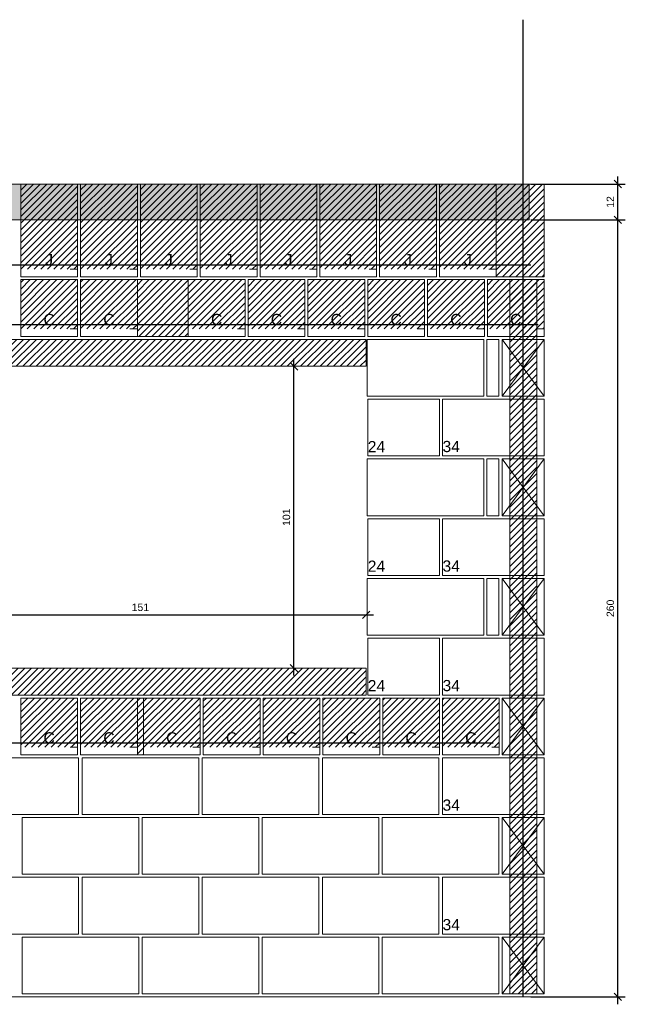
# Model space of a CAD drawing. Header units: millimetres. Extents: x 337 to 624, y -381 to -65.
# Tile 9 of 139: x 371.51 to 379.61, y -344.95 to -331.77. Entities that reach past the tile are written whole.
import ezdxf

# ---------------------------------------------------------------- set-up
doc = ezdxf.new("R2010")
doc.units = ezdxf.units.MM
doc.header["$MEASUREMENT"] = 0
doc.linetypes.add('DOT', pattern=[6.35, 0, -6.35])
doc.layers.get('0').update_dxf_attribs({"lineweight": 5})
for name, color, linetype, lineweight in [('Armadura', 7, 'Continuous', 30), ('Cotas', 7, 'Continuous', 5), ('PA-Ajustes', 8, 'Continuous', 5), ('PA-Graute', 8, 'Continuous', 0), ('PA-Lajes', 7, 'Continuous', 13), ('PA-Piso', 7, 'Continuous', 20), ('PE-Contrafiamento compensador', 1, 'Continuous', 5), ('PE-Contrafiamento L', 1, 'Continuous', 13), ('PE-Inteiro', 7, 'Continuous', 5), ('PE-Meio canaleta', 5, 'Continuous', 5), ('PE-Meio canaleta J alto', 5, 'Continuous', 5), ('PE-Pastilha', 3, 'Continuous', 5)]:
    doc.layers.add(name, color=color, linetype=linetype, lineweight=lineweight)
doc.styles.add('Arial', font='arial.ttf')
doc.dimstyles.new('UM_25.000000', dxfattribs={"dimtxt": 0.18, "dimasz": 0.1, "dimexe": 0.1, "dimexo": 0.2, "dimgap": 0, "dimtad": 1, "dimtih": 1, "dimtoh": 1, "dimdec": 1, "dimlfac": 25, "dimzin": 0, "dimdsep": 46, "dimtxsty": 'Standard', "dimcen": 0.09, "dimdle": 0.1, "dimadec": 1, "dimazin": 2, "dimtfac": 1, "dimtdec": 4, "dimtofl": 0, "dimtmove": 0, "dimatfit": 3, "dimfxl": 1, "dimtolj": 1, "dimarcsym": 0})
pattern_1 = [(45, (353.053196, -441.438724), (-0.044194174, 0.044194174), [])]

# ---------------------------------------------------------------- blocks, each defined once
blk = doc.blocks.new('_Oblique')
at = {"color": 0, "linetype": 'ByBlock', "lineweight": -2}
blk.add_line((-0.5, -0.5), (0.5, 0.5), dxfattribs=at)
blk = doc.blocks.new('*D350')
at = {"layer": 'Cotas', "color": 0, "lineweight": -2, "transparency": 16777216}
blk.add_line((375.18, -340.545), (375.18, -336.305), dxfattribs=at)
at = {"layer": 'Defpoints', "color": 0, "transparency": 16777216}
for p in [(375.14, -336.405), (375.18, -336.405), (375.14, -340.445)]:
    blk.add_point(p, dxfattribs=at)
at = {"layer": 'Cotas', "color": 0, "lineweight": -2, "transparency": 16777216, "xscale": 0.1, "yscale": 0.1, "zscale": 0.1}
for p, rotation in [((375.18, -336.405), 90), ((375.18, -340.445), 270)]:
    blk.add_blockref('_Oblique', p, dxfattribs=dict(at, rotation=rotation))
at = {"layer": 'Cotas', "transparency": 16777216, "insert": (375.08, -338.425), "char_height": 0.1, "attachment_point": 5, "rotation": 90, "style": 'Arial'}
blk.add_mtext('\\A1;101', dxfattribs=at)
blk = doc.blocks.new('*D351')
at = {"layer": 'Cotas', "color": 0, "lineweight": -2, "transparency": 16777216}
blk.add_line((370.006, -339.732), (376.246, -339.732), dxfattribs=at)
at = {"layer": 'Defpoints', "color": 0, "transparency": 16777216}
for p in [(370.106, -339.772), (376.146, -339.732), (376.146, -339.772)]:
    blk.add_point(p, dxfattribs=at)
at = {"layer": 'Cotas', "color": 0, "lineweight": -2, "transparency": 16777216, "xscale": 0.1, "yscale": 0.1, "zscale": 0.1, "rotation": 180}
blk.add_blockref('_Oblique', (370.106, -339.732), dxfattribs=at)
at = {"layer": 'Cotas', "color": 0, "lineweight": -2, "transparency": 16777216, "xscale": 0.1, "yscale": 0.1, "zscale": 0.1}
blk.add_blockref('_Oblique', (376.146, -339.732), dxfattribs=at)
at = {"layer": 'Cotas', "transparency": 16777216, "insert": (373.126, -339.632), "char_height": 0.1, "attachment_point": 5, "style": 'Arial'}
blk.add_mtext('\\A1;151', dxfattribs=at)
blk = doc.blocks.new('*D344')
at = {"layer": 'Cotas', "color": 0, "lineweight": -2, "transparency": 16777216}
for p, q in [((378.347, -333.965), (379.612, -333.965)), ((379.512, -334.545), (379.512, -333.865)), ((378.347, -334.445), (379.612, -334.445))]:
    blk.add_line(p, q, dxfattribs=at)
at = {"layer": 'Defpoints', "color": 0, "transparency": 16777216}
for p in [(378.247, -333.965), (379.512, -333.965), (378.247, -334.445)]:
    blk.add_point(p, dxfattribs=at)
at = {"layer": 'Cotas', "color": 0, "lineweight": -2, "transparency": 16777216, "xscale": 0.1, "yscale": 0.1, "zscale": 0.1}
for p, rotation in [((379.512, -333.965), 90), ((379.512, -334.445), 270)]:
    blk.add_blockref('_Oblique', p, dxfattribs=dict(at, rotation=rotation))
at = {"layer": 'Cotas', "transparency": 16777216, "insert": (379.412, -334.205), "char_height": 0.1, "attachment_point": 5, "rotation": 90, "style": 'Arial'}
blk.add_mtext('\\A1;12', dxfattribs=at)
blk = doc.blocks.new('*D345')
at = {"layer": 'Cotas', "color": 0, "lineweight": -2, "transparency": 16777216}
for p, q in [((379.512, -344.945), (379.512, -334.345)), ((378.347, -334.445), (379.612, -334.445)), ((378.347, -344.845), (379.612, -344.845))]:
    blk.add_line(p, q, dxfattribs=at)
at = {"layer": 'Defpoints', "color": 0, "transparency": 16777216}
for p in [(378.247, -334.445), (379.512, -334.445), (378.247, -344.845)]:
    blk.add_point(p, dxfattribs=at)
at = {"layer": 'Cotas', "color": 0, "lineweight": -2, "transparency": 16777216, "xscale": 0.1, "yscale": 0.1, "zscale": 0.1}
for p, rotation in [((379.512, -334.445), 90), ((379.512, -344.845), 270)]:
    blk.add_blockref('_Oblique', p, dxfattribs=dict(at, rotation=rotation))
at = {"layer": 'Cotas', "transparency": 16777216, "insert": (379.412, -339.645), "char_height": 0.1, "attachment_point": 5, "rotation": 90, "style": 'Arial'}
blk.add_mtext('\\A1;260', dxfattribs=at)

msp = doc.modelspace()

# ---------------------------------------------------------------- hatches: boundary and pattern name
at = {"layer": 'PA-Ajustes', "linetype": 'Continuous'}
h = msp.add_hatch(dxfattribs=at)
h.set_pattern_fill('ANSI31', color=8, scale=0.5, style=0)
h.set_pattern_definition(pattern_1)
h.paths.add_polyline_path([(377.8862, -333.9653), (377.8862, -335.2053), (378.5266, -335.2053), (378.5266, -333.9653)])
h = msp.add_hatch(dxfattribs=at)
h.set_pattern_fill('ANSI31', color=8, scale=0.5, style=0)
h.set_pattern_definition(pattern_1)
h.paths.add_polyline_path([(373.0862, -335.2453), (373.0862, -336.0053), (373.7666, -336.0053), (373.7666, -335.2453)])
h = msp.add_hatch(dxfattribs=at)
h.set_pattern_fill('ANSI31', color=8, scale=0.5, style=0)
h.set_pattern_definition(pattern_1)
h.paths.add_polyline_path([(376.1463, -336.4053), (370.1063, -336.4053), (370.1063, -336.0453), (376.1463, -336.0453)])
h = msp.add_hatch(dxfattribs=at)
h.set_pattern_fill('ANSI31', color=8, scale=0.5, style=0)
h.set_pattern_definition(pattern_1)
h.paths.add_polyline_path([(370.1063, -340.4453), (376.1463, -340.4453), (376.1463, -340.8053), (370.1063, -340.8053)])
h = msp.add_hatch(dxfattribs=at)
h.set_pattern_fill('ANSI31', color=8, scale=0.5, style=0)
h.set_pattern_definition(pattern_1)
h.paths.add_polyline_path([(373.0862, -340.8453), (373.0862, -341.6053), (373.1666, -341.6053), (373.1666, -340.8453)])
at = {"layer": 'PA-Graute', "linetype": 'Continuous'}
h = msp.add_hatch(dxfattribs=at)
h.set_pattern_fill('ANSI31', color=8, scale=0.5, style=0)
h.set_pattern_definition(pattern_1)
h.paths.add_polyline_path([(371.5262, -333.9653), (372.2862, -333.9653), (372.2862, -335.1053), (371.5262, -335.1053)])
h = msp.add_hatch(dxfattribs=at)
h.set_pattern_fill('ANSI31', color=8, scale=0.5, style=0)
h.set_pattern_definition(pattern_1)
h.paths.add_polyline_path([(372.3262, -333.9653), (373.0862, -333.9653), (373.0862, -335.1053), (372.3262, -335.1053)])
h = msp.add_hatch(dxfattribs=at)
h.set_pattern_fill('ANSI31', color=8, scale=0.5, style=0)
h.set_pattern_definition(pattern_1)
h.paths.add_polyline_path([(373.1262, -333.9653), (373.8862, -333.9653), (373.8862, -335.1053), (373.1262, -335.1053)])
h = msp.add_hatch(dxfattribs=at)
h.set_pattern_fill('ANSI31', color=8, scale=0.5, style=0)
h.set_pattern_definition(pattern_1)
h.paths.add_polyline_path([(373.9262, -333.9653), (374.6862, -333.9653), (374.6862, -335.1053), (373.9262, -335.1053)])
h = msp.add_hatch(dxfattribs=at)
h.set_pattern_fill('ANSI31', color=8, scale=0.5, style=0)
h.set_pattern_definition(pattern_1)
h.paths.add_polyline_path([(374.7262, -333.9653), (375.4862, -333.9653), (375.4862, -335.1053), (374.7262, -335.1053)])
h = msp.add_hatch(dxfattribs=at)
h.set_pattern_fill('ANSI31', color=8, scale=0.5, style=0)
h.set_pattern_definition(pattern_1)
h.paths.add_polyline_path([(375.5262, -333.9653), (376.2862, -333.9653), (376.2862, -335.1053), (375.5262, -335.1053)])
h = msp.add_hatch(dxfattribs=at)
h.set_pattern_fill('ANSI31', color=8, scale=0.5, style=0)
h.set_pattern_definition(pattern_1)
h.paths.add_polyline_path([(376.3262, -333.9653), (377.0862, -333.9653), (377.0862, -335.1053), (376.3262, -335.1053)])
h = msp.add_hatch(dxfattribs=at)
h.set_pattern_fill('ANSI31', color=8, scale=0.5, style=0)
h.set_pattern_definition(pattern_1)
h.paths.add_polyline_path([(377.1262, -333.9653), (377.8862, -333.9653), (377.8862, -335.1053), (377.1262, -335.1053)])
h = msp.add_hatch(dxfattribs=at)
h.set_pattern_fill('ANSI31', color=8, scale=0.5, style=0)
h.set_pattern_definition(pattern_1)
h.paths.add_polyline_path([(371.5262, -335.2453), (372.2862, -335.2453), (372.2862, -335.9053), (371.5262, -335.9053)])
h = msp.add_hatch(dxfattribs=at)
h.set_pattern_fill('ANSI31', color=8, scale=0.5, style=0)
h.set_pattern_definition(pattern_1)
h.paths.add_polyline_path([(372.3262, -335.2453), (373.0862, -335.2453), (373.0862, -335.9053), (372.3262, -335.9053)])
h = msp.add_hatch(dxfattribs=at)
h.set_pattern_fill('ANSI31', color=8, scale=0.5, style=0)
h.set_pattern_definition(pattern_1)
h.paths.add_polyline_path([(373.7666, -335.2453), (374.5266, -335.2453), (374.5266, -335.9053), (373.7666, -335.9053)])
h = msp.add_hatch(dxfattribs=at)
h.set_pattern_fill('ANSI31', color=8, scale=0.5, style=0)
h.set_pattern_definition(pattern_1)
h.paths.add_polyline_path([(374.5666, -335.2453), (375.3266, -335.2453), (375.3266, -335.9053), (374.5666, -335.9053)])
h = msp.add_hatch(dxfattribs=at)
h.set_pattern_fill('ANSI31', color=8, scale=0.5, style=0)
h.set_pattern_definition(pattern_1)
h.paths.add_polyline_path([(375.3666, -335.2453), (376.1266, -335.2453), (376.1266, -335.9053), (375.3666, -335.9053)])
h = msp.add_hatch(dxfattribs=at)
h.set_pattern_fill('ANSI31', color=8, scale=0.5, style=0)
h.set_pattern_definition(pattern_1)
h.paths.add_polyline_path([(376.1666, -335.2453), (376.9266, -335.2453), (376.9266, -335.9053), (376.1666, -335.9053)])
h = msp.add_hatch(dxfattribs=at)
h.set_pattern_fill('ANSI31', color=8, scale=0.5, style=0)
h.set_pattern_definition(pattern_1)
h.paths.add_polyline_path([(376.9666, -335.2453), (377.7266, -335.2453), (377.7266, -335.9053), (376.9666, -335.9053)])
h = msp.add_hatch(dxfattribs=at)
h.set_pattern_fill('ANSI31', color=8, scale=0.5, style=0)
h.set_pattern_definition(pattern_1)
h.paths.add_polyline_path([(377.7666, -335.2453), (378.5266, -335.2453), (378.5266, -335.9053), (377.7666, -335.9053)])
h = msp.add_hatch(dxfattribs=at)
h.set_pattern_fill('ANSI31', color=8, scale=0.5, style=0)
h.set_pattern_definition(pattern_1)
h.paths.add_polyline_path([(378.0666, -335.2453), (378.4266, -335.2453), (378.4266, -344.8053), (378.0666, -344.8053)])
h = msp.add_hatch(dxfattribs=at)
h.set_pattern_fill('ANSI31', color=8, scale=0.5, style=0)
h.set_pattern_definition(pattern_1)
h.paths.add_polyline_path([(371.5262, -340.8453), (372.2862, -340.8453), (372.2862, -341.5053), (371.5262, -341.5053)])
h = msp.add_hatch(dxfattribs=at)
h.set_pattern_fill('ANSI31', color=8, scale=0.5, style=0)
h.set_pattern_definition(pattern_1)
h.paths.add_polyline_path([(372.3262, -340.8453), (373.0862, -340.8453), (373.0862, -341.5053), (372.3262, -341.5053)])
h = msp.add_hatch(dxfattribs=at)
h.set_pattern_fill('ANSI31', color=8, scale=0.5, style=0)
h.set_pattern_definition(pattern_1)
h.paths.add_polyline_path([(373.1666, -340.8453), (373.9266, -340.8453), (373.9266, -341.5053), (373.1666, -341.5053)])
h = msp.add_hatch(dxfattribs=at)
h.set_pattern_fill('ANSI31', color=8, scale=0.5, style=0)
h.set_pattern_definition(pattern_1)
h.paths.add_polyline_path([(373.9666, -340.8453), (374.7266, -340.8453), (374.7266, -341.5053), (373.9666, -341.5053)])
h = msp.add_hatch(dxfattribs=at)
h.set_pattern_fill('ANSI31', color=8, scale=0.5, style=0)
h.set_pattern_definition(pattern_1)
h.paths.add_polyline_path([(374.7666, -340.8453), (375.5266, -340.8453), (375.5266, -341.5053), (374.7666, -341.5053)])
h = msp.add_hatch(dxfattribs=at)
h.set_pattern_fill('ANSI31', color=8, scale=0.5, style=0)
h.set_pattern_definition(pattern_1)
h.paths.add_polyline_path([(375.5666, -340.8453), (376.3266, -340.8453), (376.3266, -341.5053), (375.5666, -341.5053)])
h = msp.add_hatch(dxfattribs=at)
h.set_pattern_fill('ANSI31', color=8, scale=0.5, style=0)
h.set_pattern_definition(pattern_1)
h.paths.add_polyline_path([(376.3666, -340.8453), (377.1266, -340.8453), (377.1266, -341.5053), (376.3666, -341.5053)])
h = msp.add_hatch(dxfattribs=at)
h.set_pattern_fill('ANSI31', color=8, scale=0.5, style=0)
h.set_pattern_definition(pattern_1)
h.paths.add_polyline_path([(377.1666, -340.8453), (377.9266, -340.8453), (377.9266, -341.5053), (377.1666, -341.5053)])
at = {"layer": 'PA-Lajes', "linetype": 'Continuous'}
h = msp.add_hatch(dxfattribs=at)
h.set_pattern_fill('AR-CONC', scale=0.05, style=0)
h.set_pattern_definition([(50, (353.0532, -441.43872), (0.3586301, -0.0313761), [0.0375, -0.4125]), (355, (353.0532, -441.43872), (-0.0693757, 0.3760961), [0.03, -0.33]), (100.4514, (353.08308, -441.44134), (0.2892547, 0.3447198), [0.0318701, -0.350571]), (46.1842, (353.0532, -441.33872), (0.5336205, -0.0827595), [0.05625, -0.61875]), (96.6356, (353.09766, -441.3456), (0.4673314, 0.487059), [0.0478051, -0.5258565]), (351.1842, (353.0532, -441.3387), (0.467331, 0.4870593), [0.045, -0.495]), (21, (353.1032, -441.36372), (0.2984535, -0.20130945), [0.0375, -0.4125]), (326, (353.1032, -441.36372), (0.1216577, 0.362575), [0.03, -0.33]), (71.4514, (353.12807, -441.3805), (0.4201113, 0.1612652), [0.0318701, -0.350571]), (37.5, (353.0532, -441.43872), (0.00607993, 0.16644693), [0, -0.326, 0, -0.335, 0, -0.33125]), (7.5, (353.0532, -441.43872), (0.13153477, 0.19720586), [0, -0.191, 0, -0.3185, 0, -0.12625]), (327.5, (352.9417, -441.43872), (0.26691122, -0.01127744), [0, -0.125, 0, -0.39, 0, -0.5175]), (317.5, (352.8917, -441.43872), (0.2915931, 0.0500525), [0, -0.1625, 0, -0.259, 0, -0.3675])])
h.paths.add_polyline_path([(368.0062, -334.4453), (378.3266, -334.4453), (378.3266, -333.9653), (368.0062, -333.9653)])

# ---------------------------------------------------------------- linework, layer by layer
at = {"layer": 'Armadura'}
for p, q in [((350.6262, -335.0453), (378.3466, -335.0453)), ((350.5262, -335.8453), (378.4466, -335.8453)), ((368.4062, -341.4453), (377.8466, -341.4453))]:
    msp.add_line(p, q, dxfattribs=at)
msp.add_lwpolyline([(378.2466, -344.8453), (378.2466, -331.7653)], dxfattribs=at)
at = {"layer": 'PA-Ajustes', "linetype": 'Continuous'}
for points in [[(377.8862, -333.9653), (377.8862, -335.2053), (378.5266, -335.2053), (378.5266, -333.9653)], [(373.0862, -335.2453), (373.0862, -336.0053), (373.7666, -336.0053), (373.7666, -335.2453)], [(376.1463, -336.4053), (370.1063, -336.4053), (370.1063, -336.0453), (376.1463, -336.0453)], [(370.1063, -340.4453), (376.1463, -340.4453), (376.1463, -340.8053), (370.1063, -340.8053)], [(373.0862, -340.8453), (373.0862, -341.6053), (373.1666, -341.6053), (373.1666, -340.8453)]]:
    msp.add_lwpolyline(points, close=True, dxfattribs=at)
at = {"layer": 'PA-Graute', "color": 8, "linetype": 'Continuous'}
msp.add_lwpolyline([(378.0666, -335.2453), (378.4266, -335.2453), (378.4266, -344.8053), (378.0666, -344.8053)], close=True, dxfattribs=at)
at = {"layer": 'PA-Lajes'}
msp.add_lwpolyline([(368.0062, -334.4453), (378.3266, -334.4453), (378.3266, -333.9653), (368.0062, -333.9653)], close=True, dxfattribs=at)
at = {"layer": 'PA-Piso'}
msp.add_line((350.2462, -344.8453), (379.2866, -344.8453), dxfattribs=at)
at = {"layer": 'PE-Contrafiamento compensador', "linetype": 'Continuous'}
for p, q in [((376.1666, -336.8453), (377.1266, -336.8453)), ((376.1666, -337.6053), (376.1666, -336.8453)), ((377.1266, -336.8453), (377.1266, -337.6053)), ((377.1266, -337.6053), (376.1666, -337.6053)), ((376.1666, -338.4453), (377.1266, -338.4453)), ((376.1666, -339.2053), (376.1666, -338.4453)), ((377.1266, -338.4453), (377.1266, -339.2053)), ((377.1266, -339.2053), (376.1666, -339.2053)), ((376.1666, -340.0453), (377.1266, -340.0453)), ((376.1666, -340.8053), (376.1666, -340.0453)), ((377.1266, -340.0453), (377.1266, -340.8053)), ((377.1266, -340.8053), (376.1666, -340.8053))]:
    msp.add_line(p, q, dxfattribs=at)
at = {"layer": 'PE-Contrafiamento L', "linetype": 'Continuous'}
for p, q in [((377.9666, -336.0453), (378.5266, -336.0453)), ((377.9666, -336.8053), (378.5266, -336.0453)), ((378.5266, -336.0453), (377.9666, -336.0453)), ((377.9666, -336.0453), (378.5266, -336.8053)), ((377.9666, -336.8053), (377.9666, -336.0453)), ((378.5266, -336.0453), (378.5266, -336.8053)), ((377.1666, -337.6053), (377.1666, -336.8453)), ((377.1666, -336.8453), (378.5266, -336.8453)), ((378.5266, -336.8053), (377.9666, -336.8053)), ((378.5266, -336.8053), (377.9666, -336.8053)), ((378.5266, -336.8453), (378.5266, -337.6053)), ((378.5266, -337.6053), (377.1666, -337.6053)), ((377.9666, -337.6453), (378.5266, -337.6453)), ((377.9666, -338.4053), (378.5266, -337.6453)), ((378.5266, -337.6453), (377.9666, -337.6453)), ((377.9666, -337.6453), (378.5266, -338.4053)), ((377.9666, -338.4053), (377.9666, -337.6453)), ((378.5266, -337.6453), (378.5266, -338.4053)), ((377.1666, -339.2053), (377.1666, -338.4453)), ((377.1666, -338.4453), (378.5266, -338.4453)), ((378.5266, -338.4053), (377.9666, -338.4053)), ((378.5266, -338.4053), (377.9666, -338.4053)), ((378.5266, -338.4453), (378.5266, -339.2053)), ((378.5266, -339.2053), (377.1666, -339.2053)), ((377.9666, -339.2453), (378.5266, -339.2453)), ((377.9666, -340.0053), (378.5266, -339.2453)), ((378.5266, -339.2453), (377.9666, -339.2453)), ((377.9666, -339.2453), (378.5266, -340.0053)), ((377.9666, -340.0053), (377.9666, -339.2453)), ((378.5266, -339.2453), (378.5266, -340.0053)), ((378.5266, -340.0053), (377.9666, -340.0053)), ((378.5266, -340.0053), (377.9666, -340.0053)), ((377.1666, -340.8053), (377.1666, -340.0453)), ((377.1666, -340.0453), (378.5266, -340.0453)), ((378.5266, -340.0453), (378.5266, -340.8053)), ((378.5266, -340.8053), (377.1666, -340.8053)), ((377.9666, -340.8453), (378.5266, -340.8453)), ((377.9666, -341.6053), (378.5266, -340.8453)), ((378.5266, -340.8453), (377.9666, -340.8453)), ((377.9666, -340.8453), (378.5266, -341.6053)), ((377.9666, -341.6053), (377.9666, -340.8453)), ((378.5266, -340.8453), (378.5266, -341.6053)), ((378.5266, -341.6053), (377.9666, -341.6053)), ((378.5266, -341.6053), (377.9666, -341.6053)), ((377.1666, -342.4053), (377.1666, -341.6453)), ((377.1666, -341.6453), (378.5266, -341.6453)), ((378.5266, -341.6453), (378.5266, -342.4053)), ((378.5266, -342.4053), (377.1666, -342.4053)), ((377.9666, -342.4453), (378.5266, -342.4453)), ((377.9666, -343.2053), (378.5266, -342.4453)), ((378.5266, -342.4453), (377.9666, -342.4453)), ((377.9666, -342.4453), (378.5266, -343.2053)), ((377.9666, -343.2053), (377.9666, -342.4453)), ((378.5266, -342.4453), (378.5266, -343.2053)), ((378.5266, -343.2053), (377.9666, -343.2053)), ((378.5266, -343.2053), (377.9666, -343.2053)), ((377.1666, -344.0053), (377.1666, -343.2453)), ((377.1666, -343.2453), (378.5266, -343.2453)), ((378.5266, -343.2453), (378.5266, -344.0053)), ((378.5266, -344.0053), (377.1666, -344.0053)), ((377.9666, -344.0453), (378.5266, -344.0453)), ((377.9666, -344.8053), (378.5266, -344.0453)), ((378.5266, -344.0453), (377.9666, -344.0453)), ((377.9666, -344.0453), (378.5266, -344.8053)), ((377.9666, -344.8053), (377.9666, -344.0453)), ((378.5266, -344.0453), (378.5266, -344.8053)), ((378.5266, -344.8053), (377.9666, -344.8053)), ((378.5266, -344.8053), (377.9666, -344.8053))]:
    msp.add_line(p, q, dxfattribs=at)
at = {"layer": 'PE-Inteiro', "linetype": 'Continuous'}
for p, q in [((376.1609, -336.0453), (377.7209, -336.0453)), ((376.1609, -336.8053), (376.1609, -336.0453)), ((377.7209, -336.0453), (377.7209, -336.8053)), ((377.7209, -336.8053), (376.1609, -336.8053)), ((376.1609, -337.6453), (377.7209, -337.6453)), ((376.1609, -338.4053), (376.1609, -337.6453)), ((377.7209, -337.6453), (377.7209, -338.4053)), ((377.7209, -338.4053), (376.1609, -338.4053)), ((376.1609, -339.2453), (377.7209, -339.2453)), ((376.1609, -340.0053), (376.1609, -339.2453)), ((377.7209, -339.2453), (377.7209, -340.0053)), ((377.7209, -340.0053), (376.1609, -340.0053)), ((370.7397, -341.6453), (372.2997, -341.6453)), ((372.2997, -341.6453), (372.2997, -342.4053)), ((372.3464, -341.6453), (373.9064, -341.6453)), ((372.3464, -342.4053), (372.3464, -341.6453)), ((373.9064, -341.6453), (373.9064, -342.4053)), ((373.9532, -341.6453), (375.5132, -341.6453)), ((373.9532, -342.4053), (373.9532, -341.6453)), ((375.5132, -341.6453), (375.5132, -342.4053)), ((375.5599, -341.6453), (377.1199, -341.6453)), ((375.5599, -342.4053), (375.5599, -341.6453)), ((377.1199, -341.6453), (377.1199, -342.4053)), ((372.2997, -342.4053), (370.7397, -342.4053)), ((373.9064, -342.4053), (372.3464, -342.4053)), ((375.5132, -342.4053), (373.9532, -342.4053)), ((377.1199, -342.4053), (375.5599, -342.4053)), ((371.5435, -342.4453), (373.1035, -342.4453)), ((371.5435, -343.2053), (371.5435, -342.4453)), ((373.1035, -342.4453), (373.1035, -343.2053)), ((373.1493, -342.4453), (374.7093, -342.4453)), ((373.1493, -343.2053), (373.1493, -342.4453)), ((374.7093, -342.4453), (374.7093, -343.2053)), ((374.7551, -342.4453), (376.3151, -342.4453)), ((374.7551, -343.2053), (374.7551, -342.4453)), ((376.3151, -342.4453), (376.3151, -343.2053)), ((376.3609, -342.4453), (377.9209, -342.4453)), ((376.3609, -343.2053), (376.3609, -342.4453)), ((377.9209, -342.4453), (377.9209, -343.2053)), ((373.1035, -343.2053), (371.5435, -343.2053)), ((374.7093, -343.2053), (373.1493, -343.2053)), ((376.3151, -343.2053), (374.7551, -343.2053)), ((377.9209, -343.2053), (376.3609, -343.2053)), ((370.7397, -343.2453), (372.2997, -343.2453)), ((372.2997, -343.2453), (372.2997, -344.0053)), ((372.3464, -343.2453), (373.9064, -343.2453)), ((372.3464, -344.0053), (372.3464, -343.2453)), ((373.9064, -343.2453), (373.9064, -344.0053)), ((373.9532, -343.2453), (375.5132, -343.2453)), ((373.9532, -344.0053), (373.9532, -343.2453)), ((375.5132, -343.2453), (375.5132, -344.0053)), ((375.5599, -343.2453), (377.1199, -343.2453)), ((375.5599, -344.0053), (375.5599, -343.2453)), ((377.1199, -343.2453), (377.1199, -344.0053)), ((372.2997, -344.0053), (370.7397, -344.0053)), ((371.5435, -344.0453), (373.1035, -344.0453)), ((371.5435, -344.8053), (371.5435, -344.0453)), ((373.9064, -344.0053), (372.3464, -344.0053)), ((373.1035, -344.0453), (373.1035, -344.8053)), ((373.1493, -344.0453), (374.7093, -344.0453)), ((373.1493, -344.8053), (373.1493, -344.0453)), ((375.5132, -344.0053), (373.9532, -344.0053)), ((374.7093, -344.0453), (374.7093, -344.8053)), ((374.7551, -344.0453), (376.3151, -344.0453)), ((374.7551, -344.8053), (374.7551, -344.0453)), ((377.1199, -344.0053), (375.5599, -344.0053)), ((376.3151, -344.0453), (376.3151, -344.8053)), ((376.3609, -344.0453), (377.9209, -344.0453)), ((376.3609, -344.8053), (376.3609, -344.0453)), ((377.9209, -344.0453), (377.9209, -344.8053)), ((373.1035, -344.8053), (371.5435, -344.8053)), ((374.7093, -344.8053), (373.1493, -344.8053)), ((376.3151, -344.8053), (374.7551, -344.8053)), ((377.9209, -344.8053), (376.3609, -344.8053))]:
    msp.add_line(p, q, dxfattribs=at)
at = {"layer": 'PE-Meio canaleta', "linetype": 'Continuous'}
for p, q in [((371.5262, -335.2453), (372.2862, -335.2453)), ((371.5262, -336.0053), (371.5262, -335.2453)), ((372.2862, -335.2453), (372.2862, -336.0053)), ((372.3262, -335.2453), (373.0862, -335.2453)), ((372.3262, -336.0053), (372.3262, -335.2453)), ((373.0862, -335.2453), (373.0862, -336.0053)), ((373.7666, -335.2453), (374.5266, -335.2453)), ((373.7666, -336.0053), (373.7666, -335.2453)), ((374.5266, -335.2453), (374.5266, -336.0053)), ((374.5666, -335.2453), (375.3266, -335.2453)), ((374.5666, -336.0053), (374.5666, -335.2453)), ((375.3266, -335.2453), (375.3266, -336.0053)), ((375.3666, -335.2453), (376.1266, -335.2453)), ((375.3666, -336.0053), (375.3666, -335.2453)), ((376.1266, -335.2453), (376.1266, -336.0053)), ((376.1666, -335.2453), (376.9266, -335.2453)), ((376.1666, -336.0053), (376.1666, -335.2453)), ((376.9266, -335.2453), (376.9266, -336.0053)), ((376.9666, -335.2453), (377.7266, -335.2453)), ((376.9666, -336.0053), (376.9666, -335.2453)), ((377.7266, -335.2453), (377.7266, -336.0053)), ((377.7666, -335.2453), (378.5266, -335.2453)), ((377.7666, -336.0053), (377.7666, -335.2453)), ((378.5266, -335.2453), (378.5266, -336.0053)), ((372.2862, -336.0053), (371.5262, -336.0053)), ((373.0862, -336.0053), (372.3262, -336.0053)), ((374.5266, -336.0053), (373.7666, -336.0053)), ((375.3266, -336.0053), (374.5666, -336.0053)), ((376.1266, -336.0053), (375.3666, -336.0053)), ((376.9266, -336.0053), (376.1666, -336.0053)), ((377.7266, -336.0053), (376.9666, -336.0053)), ((378.5266, -336.0053), (377.7666, -336.0053)), ((371.5262, -340.8453), (372.2862, -340.8453)), ((371.5262, -341.6053), (371.5262, -340.8453)), ((372.2862, -340.8453), (372.2862, -341.6053)), ((372.3262, -340.8453), (373.0862, -340.8453)), ((372.3262, -341.6053), (372.3262, -340.8453)), ((373.0862, -340.8453), (373.0862, -341.6053)), ((373.1666, -340.8453), (373.9266, -340.8453)), ((373.1666, -341.6053), (373.1666, -340.8453)), ((373.9266, -340.8453), (373.9266, -341.6053)), ((373.9666, -340.8453), (374.7266, -340.8453)), ((373.9666, -341.6053), (373.9666, -340.8453)), ((374.7266, -340.8453), (374.7266, -341.6053)), ((374.7666, -340.8453), (375.5266, -340.8453)), ((374.7666, -341.6053), (374.7666, -340.8453)), ((375.5266, -340.8453), (375.5266, -341.6053)), ((375.5666, -340.8453), (376.3266, -340.8453)), ((375.5666, -341.6053), (375.5666, -340.8453)), ((376.3266, -340.8453), (376.3266, -341.6053)), ((376.3666, -340.8453), (377.1266, -340.8453)), ((376.3666, -341.6053), (376.3666, -340.8453)), ((377.1266, -340.8453), (377.1266, -341.6053)), ((377.1666, -340.8453), (377.9266, -340.8453)), ((377.1666, -341.6053), (377.1666, -340.8453)), ((377.9266, -340.8453), (377.9266, -341.6053)), ((372.2862, -341.6053), (371.5262, -341.6053)), ((373.0862, -341.6053), (372.3262, -341.6053)), ((373.9266, -341.6053), (373.1666, -341.6053)), ((374.7266, -341.6053), (373.9666, -341.6053)), ((375.5266, -341.6053), (374.7666, -341.6053)), ((376.3266, -341.6053), (375.5666, -341.6053)), ((377.1266, -341.6053), (376.3666, -341.6053)), ((377.9266, -341.6053), (377.1666, -341.6053))]:
    msp.add_line(p, q, dxfattribs=at)
at = {"layer": 'PE-Meio canaleta', "color": 5, "linetype": 'DOT', "lineweight": 5}
for p, q in [((371.5262, -335.2453), (372.2862, -335.2453)), ((371.5262, -335.9053), (371.5262, -335.2453)), ((372.2862, -335.2453), (372.2862, -335.9053)), ((372.3262, -335.2453), (373.0862, -335.2453)), ((372.3262, -335.9053), (372.3262, -335.2453)), ((373.0862, -335.2453), (373.0862, -335.9053)), ((373.7666, -335.2453), (374.5266, -335.2453)), ((373.7666, -335.9053), (373.7666, -335.2453)), ((374.5266, -335.2453), (374.5266, -335.9053)), ((374.5666, -335.2453), (375.3266, -335.2453)), ((374.5666, -335.9053), (374.5666, -335.2453)), ((375.3266, -335.2453), (375.3266, -335.9053)), ((375.3666, -335.2453), (376.1266, -335.2453)), ((375.3666, -335.9053), (375.3666, -335.2453)), ((376.1266, -335.2453), (376.1266, -335.9053)), ((376.1666, -335.2453), (376.9266, -335.2453)), ((376.1666, -335.9053), (376.1666, -335.2453)), ((376.9266, -335.2453), (376.9266, -335.9053)), ((376.9666, -335.2453), (377.7266, -335.2453)), ((376.9666, -335.9053), (376.9666, -335.2453)), ((377.7266, -335.2453), (377.7266, -335.9053)), ((377.7666, -335.2453), (378.5266, -335.2453)), ((377.7666, -335.9053), (377.7666, -335.2453)), ((378.5266, -335.2453), (378.5266, -335.9053)), ((372.2862, -335.9053), (371.5262, -335.9053)), ((373.0862, -335.9053), (372.3262, -335.9053)), ((374.5266, -335.9053), (373.7666, -335.9053)), ((375.3266, -335.9053), (374.5666, -335.9053)), ((376.1266, -335.9053), (375.3666, -335.9053)), ((376.9266, -335.9053), (376.1666, -335.9053)), ((377.7266, -335.9053), (376.9666, -335.9053)), ((378.5266, -335.9053), (377.7666, -335.9053)), ((371.5262, -340.8453), (372.2862, -340.8453)), ((371.5262, -341.5053), (371.5262, -340.8453)), ((372.2862, -340.8453), (372.2862, -341.5053)), ((372.3262, -340.8453), (373.0862, -340.8453)), ((372.3262, -341.5053), (372.3262, -340.8453)), ((373.0862, -340.8453), (373.0862, -341.5053)), ((373.1666, -340.8453), (373.9266, -340.8453)), ((373.1666, -341.5053), (373.1666, -340.8453)), ((373.9266, -340.8453), (373.9266, -341.5053)), ((373.9666, -340.8453), (374.7266, -340.8453)), ((373.9666, -341.5053), (373.9666, -340.8453)), ((374.7266, -340.8453), (374.7266, -341.5053)), ((374.7666, -340.8453), (375.5266, -340.8453)), ((374.7666, -341.5053), (374.7666, -340.8453)), ((375.5266, -340.8453), (375.5266, -341.5053)), ((375.5666, -340.8453), (376.3266, -340.8453)), ((375.5666, -341.5053), (375.5666, -340.8453)), ((376.3266, -340.8453), (376.3266, -341.5053)), ((376.3666, -340.8453), (377.1266, -340.8453)), ((376.3666, -341.5053), (376.3666, -340.8453)), ((377.1266, -340.8453), (377.1266, -341.5053)), ((377.1666, -340.8453), (377.9266, -340.8453)), ((377.1666, -341.5053), (377.1666, -340.8453)), ((377.9266, -340.8453), (377.9266, -341.5053)), ((372.2862, -341.5053), (371.5262, -341.5053)), ((373.0862, -341.5053), (372.3262, -341.5053)), ((373.9266, -341.5053), (373.1666, -341.5053)), ((374.7266, -341.5053), (373.9666, -341.5053)), ((375.5266, -341.5053), (374.7666, -341.5053)), ((376.3266, -341.5053), (375.5666, -341.5053)), ((377.1266, -341.5053), (376.3666, -341.5053)), ((377.9266, -341.5053), (377.1666, -341.5053))]:
    msp.add_line(p, q, dxfattribs=at)
at = {"layer": 'PE-Meio canaleta J alto', "linetype": 'Continuous'}
for p, q in [((371.5262, -333.9653), (372.2862, -333.9653)), ((371.5262, -335.2053), (371.5262, -333.9653)), ((372.2862, -333.9653), (372.2862, -335.2053)), ((372.3262, -333.9653), (373.0862, -333.9653)), ((372.3262, -335.2053), (372.3262, -333.9653)), ((373.0862, -333.9653), (373.0862, -335.2053)), ((373.1262, -333.9653), (373.8862, -333.9653)), ((373.1262, -335.2053), (373.1262, -333.9653)), ((373.8862, -333.9653), (373.8862, -335.2053)), ((373.9262, -333.9653), (374.6862, -333.9653)), ((373.9262, -335.2053), (373.9262, -333.9653)), ((374.6862, -333.9653), (374.6862, -335.2053)), ((374.7262, -333.9653), (375.4862, -333.9653)), ((374.7262, -335.2053), (374.7262, -333.9653)), ((375.4862, -333.9653), (375.4862, -335.2053)), ((375.5262, -333.9653), (376.2862, -333.9653)), ((375.5262, -335.2053), (375.5262, -333.9653)), ((376.2862, -333.9653), (376.2862, -335.2053)), ((376.3262, -333.9653), (377.0862, -333.9653)), ((376.3262, -335.2053), (376.3262, -333.9653)), ((377.0862, -333.9653), (377.0862, -335.2053)), ((377.1262, -333.9653), (377.8862, -333.9653)), ((377.1262, -335.2053), (377.1262, -333.9653)), ((377.8862, -333.9653), (377.8862, -335.2053)), ((372.2862, -335.2053), (371.5262, -335.2053)), ((373.0862, -335.2053), (372.3262, -335.2053)), ((373.8862, -335.2053), (373.1262, -335.2053)), ((374.6862, -335.2053), (373.9262, -335.2053)), ((375.4862, -335.2053), (374.7262, -335.2053)), ((376.2862, -335.2053), (375.5262, -335.2053)), ((377.0862, -335.2053), (376.3262, -335.2053)), ((377.8862, -335.2053), (377.1262, -335.2053))]:
    msp.add_line(p, q, dxfattribs=at)
at = {"layer": 'PE-Meio canaleta J alto', "color": 5, "linetype": 'DOT', "lineweight": 5}
for p, q in [((371.5262, -333.9653), (372.2862, -333.9653)), ((371.5262, -335.1053), (371.5262, -333.9653)), ((372.2862, -333.9653), (372.2862, -335.1053)), ((372.3262, -333.9653), (373.0862, -333.9653)), ((372.3262, -335.1053), (372.3262, -333.9653)), ((373.0862, -333.9653), (373.0862, -335.1053)), ((373.1262, -333.9653), (373.8862, -333.9653)), ((373.1262, -335.1053), (373.1262, -333.9653)), ((373.8862, -333.9653), (373.8862, -335.1053)), ((373.9262, -333.9653), (374.6862, -333.9653)), ((373.9262, -335.1053), (373.9262, -333.9653)), ((374.6862, -333.9653), (374.6862, -335.1053)), ((374.7262, -333.9653), (375.4862, -333.9653)), ((374.7262, -335.1053), (374.7262, -333.9653)), ((375.4862, -333.9653), (375.4862, -335.1053)), ((375.5262, -333.9653), (376.2862, -333.9653)), ((375.5262, -335.1053), (375.5262, -333.9653)), ((376.2862, -333.9653), (376.2862, -335.1053)), ((376.3262, -333.9653), (377.0862, -333.9653)), ((376.3262, -335.1053), (376.3262, -333.9653)), ((377.0862, -333.9653), (377.0862, -335.1053)), ((377.1262, -333.9653), (377.8862, -333.9653)), ((377.1262, -335.1053), (377.1262, -333.9653)), ((377.8862, -333.9653), (377.8862, -335.1053)), ((372.2862, -335.1053), (371.5262, -335.1053)), ((373.0862, -335.1053), (372.3262, -335.1053)), ((373.8862, -335.1053), (373.1262, -335.1053)), ((374.6862, -335.1053), (373.9262, -335.1053)), ((375.4862, -335.1053), (374.7262, -335.1053)), ((376.2862, -335.1053), (375.5262, -335.1053)), ((377.0862, -335.1053), (376.3262, -335.1053)), ((377.8862, -335.1053), (377.1262, -335.1053))]:
    msp.add_line(p, q, dxfattribs=at)
at = {"layer": 'PE-Meio canaleta J alto', "linetype": 'Continuous', "lineweight": 5}
for p, q in [((372.2862, -334.4453), (371.5262, -334.4453)), ((373.0862, -334.4453), (372.3262, -334.4453)), ((373.8862, -334.4453), (373.1262, -334.4453)), ((374.6862, -334.4453), (373.9262, -334.4453)), ((375.4862, -334.4453), (374.7262, -334.4453)), ((376.2862, -334.4453), (375.5262, -334.4453)), ((377.0862, -334.4453), (376.3262, -334.4453)), ((377.8862, -334.4453), (377.1262, -334.4453))]:
    msp.add_line(p, q, dxfattribs=at)
at = {"layer": 'PE-Pastilha', "linetype": 'Continuous'}
for p, q in [((377.7609, -336.0453), (377.9209, -336.0453)), ((377.7609, -336.8053), (377.7609, -336.0453)), ((377.9209, -336.0453), (377.9209, -336.8053)), ((377.9209, -336.8053), (377.7609, -336.8053)), ((377.7609, -337.6453), (377.9209, -337.6453)), ((377.7609, -338.4053), (377.7609, -337.6453)), ((377.9209, -337.6453), (377.9209, -338.4053)), ((377.9209, -338.4053), (377.7609, -338.4053)), ((377.7609, -339.2453), (377.9209, -339.2453)), ((377.7609, -340.0053), (377.7609, -339.2453)), ((377.9209, -339.2453), (377.9209, -340.0053)), ((377.9209, -340.0053), (377.7609, -340.0053))]:
    msp.add_line(p, q, dxfattribs=at)

# ---------------------------------------------------------------- texts
at = {"layer": 'PE-Contrafiamento compensador', "char_height": 0.15, "width": 0.467606, "attachment_point": 7, "line_spacing_factor": 0.9, "style": 'Arial'}
for insert in [(376.167, -337.5558), (376.167, -339.1558), (376.167, -340.7558)]:
    msp.add_mtext('24', dxfattribs=dict(at, insert=insert))
at = {"layer": 'PE-Contrafiamento L', "char_height": 0.15, "width": 0.467606, "attachment_point": 7, "line_spacing_factor": 0.9, "style": 'Arial'}
for insert in [(377.167, -337.5558), (377.167, -339.1558), (377.167, -340.7558), (377.167, -342.3558), (377.167, -343.9558)]:
    msp.add_mtext('34', dxfattribs=dict(at, insert=insert))
at = {"layer": 'PE-Meio canaleta', "char_height": 0.15, "width": 0.304344, "attachment_point": 8, "line_spacing_factor": 0.9, "style": 'Arial'}
for insert in [(371.9062, -335.8558), (372.7062, -335.8558), (374.1466, -335.8558), (374.9466, -335.8558), (375.7466, -335.8558), (376.5466, -335.8558), (377.3466, -335.8558), (378.1466, -335.8558), (371.9062, -341.4558), (372.7062, -341.4558), (373.5466, -341.4558), (374.3466, -341.4558), (375.1466, -341.4558), (375.9466, -341.4558), (376.7466, -341.4558), (377.5466, -341.4558)]:
    msp.add_mtext('C', dxfattribs=dict(at, insert=insert))
at = {"layer": 'PE-Meio canaleta J alto', "char_height": 0.15, "width": 0.21128, "attachment_point": 8, "line_spacing_factor": 0.9, "style": 'Arial'}
for insert in [(371.9062, -335.0558), (372.7062, -335.0558), (373.5062, -335.0558), (374.3062, -335.0558), (375.1062, -335.0558), (375.9062, -335.0558), (376.7062, -335.0558), (377.5062, -335.0558)]:
    msp.add_mtext('J', dxfattribs=dict(at, insert=insert))

# ---------------------------------------------------------------- dimensions: what is measured, and where the dimension line sits
at = {"layer": 'Cotas'}
for base, p1, p2, override, picture, middle in [((379.5116, -333.9653), (378.2466, -334.4453), (378.2466, -333.9653), {"dimtxt": 0.1, "dimasz": 0.1, "dimexe": 0.1, "dimexo": 0.1, "dimtad": 1, "dimtih": 0, "dimtoh": 0, "dimdec": 1, "dimlfac": 25, "dimzin": 8, "dimtxsty": 'Arial', "dimblk": 'Oblique', "dimblk1": 'Oblique', "dimblk2": 'Oblique', "dimsah": 1, "dimdle": 0.1, "dimse1": 0, "dimse2": 0, "dimclrt": 256, "dimadec": 1, "dimazin": 3, "dimtmove": 2, "dimldrblk": 'Oblique'}, '*D344', (379.4116, -334.2053)), ((379.5116, -334.4453), (378.2466, -344.8453), (378.2466, -334.4453), {"dimtxt": 0.1, "dimasz": 0.1, "dimexe": 0.1, "dimexo": 0.1, "dimtad": 1, "dimtih": 0, "dimtoh": 0, "dimdec": 1, "dimlfac": 25, "dimzin": 8, "dimtxsty": 'Arial', "dimblk": 'Oblique', "dimblk1": 'Oblique', "dimblk2": 'Oblique', "dimsah": 1, "dimdle": 0.1, "dimse1": 0, "dimse2": 0, "dimclrt": 256, "dimadec": 1, "dimazin": 3, "dimtmove": 2, "dimldrblk": 'Oblique'}, '*D345', (379.4116, -339.6453)), ((375.1796, -336.4053), (375.1396, -340.4453), (375.1396, -336.4053), {"dimtxt": 0.1, "dimasz": 0.1, "dimexe": 0.1, "dimexo": 0.1, "dimtad": 1, "dimtih": 0, "dimtoh": 0, "dimdec": 1, "dimlfac": 25, "dimzin": 8, "dimtxsty": 'Arial', "dimblk": 'Oblique', "dimblk1": 'Oblique', "dimblk2": 'Oblique', "dimsah": 1, "dimdle": 0.1, "dimse1": 1, "dimse2": 1, "dimclrt": 256, "dimadec": 1, "dimazin": 3, "dimtmove": 2, "dimldrblk": 'Oblique'}, '*D350', (375.0796, -338.4253))]:
    dim = msp.add_linear_dim(base=base, p1=p1, p2=p2, angle=90, dimstyle='UM_25.000000', override=override, dxfattribs=at)
    dim.commit()
    dim.dimension.update_dxf_attribs({"geometry": picture, "text_midpoint": middle, "dimtype": 160, "text_rotation": 90})
dim = msp.add_linear_dim(base=(376.1463, -339.732), p1=(370.1063, -339.772), p2=(376.1463, -339.772), dimstyle='UM_25.000000', override={"dimtxt": 0.1, "dimasz": 0.1, "dimexe": 0.1, "dimexo": 0.1, "dimtad": 1, "dimtih": 0, "dimtoh": 0, "dimdec": 1, "dimlfac": 25, "dimzin": 8, "dimtxsty": 'Arial', "dimblk": 'Oblique', "dimblk1": 'Oblique', "dimblk2": 'Oblique', "dimsah": 1, "dimdle": 0.1, "dimse1": 1, "dimse2": 1, "dimclrt": 256, "dimadec": 1, "dimazin": 3, "dimtmove": 2, "dimldrblk": 'Oblique'}, dxfattribs=at)
dim.commit()
dim.dimension.update_dxf_attribs({"geometry": '*D351', "text_midpoint": (373.1263, -339.632), "dimtype": 160})

doc.saveas('drawing.dxf')
